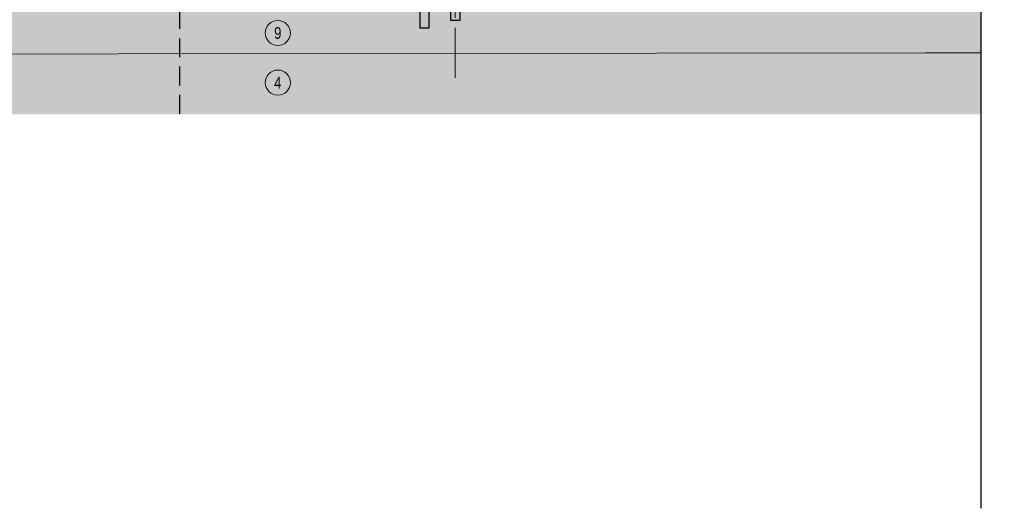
# Model space of a CAD drawing. Header units: millimetres. Extents: x 615418 to 955542, y 450519 to 646666.
# Tile 58 of 84: x 892725 to 955542, y 450519 to 481659. Entities that reach past the tile are written whole.
import ezdxf
from ezdxf.enums import TextEntityAlignment as Align

# ---------------------------------------------------------------- set-up
doc = ezdxf.new("R2010")
doc.units = ezdxf.units.MM
for name, pattern in [('CENTER', [50.8, 31.75, -6.35, 6.35, -6.35]), ('DASHED', [9, 6, -3]), ('осевая', [50.8, 31.75, -6.35, 6.35, -6.35])]:
    doc.linetypes.add(name, pattern=pattern)
for name, color, linetype in [('Bound', 7, 'Continuous'), ('Fill', 7, 'Continuous'), ('Геология', 7, 'Continuous')]:
    doc.layers.add(name, color=color, linetype=linetype)
doc.layers.add('Отдел_Оси', color=1, linetype='осевая', lineweight=15)
doc.styles.get("Standard").update_dxf_attribs({"font": 'arial.ttf'})

# ---------------------------------------------------------------- blocks, each defined once
blk = doc.blocks.new('круг9')
at = {"true_color": 0xffffff}
h = blk.add_hatch(color=7, dxfattribs=at)
edge = h.paths.add_edge_path()
edge.add_arc((0, 0), 0.8, 0, 360)
at = {"color": 7, "lineweight": 0}
blk.add_circle((0, 0), 0.8, dxfattribs=at)
at = {"color": 7, "lineweight": 0, "width": 0.8}
blk.add_text('9', height=0.75, dxfattribs=at).set_placement((0, 0), align=Align.MIDDLE_CENTER)
blk = doc.blocks.new('круг4')
at = {"true_color": 0xffffff}
h = blk.add_hatch(color=7, dxfattribs=at)
edge = h.paths.add_edge_path()
edge.add_arc((0, 0), 0.8, 0, 360)
at = {"color": 7, "lineweight": 0}
blk.add_circle((0, 0), 0.8, dxfattribs=at)
at = {"color": 7, "lineweight": 0, "width": 0.8}
blk.add_text('4', height=0.75, dxfattribs=at).set_placement((0, 0), align=Align.MIDDLE_CENTER)
blk = doc.blocks.new('r3 red-1')
at = {"layer": 'Fill', "lineweight": 13}
h = blk.add_hatch(dxfattribs=at)
h.set_pattern_fill('GR38', color=256, scale=1500, pattern_type=2)
h.set_pattern_definition([(45, (0, 2100), (0, 3150), [1484.925, -2969.85]), (45, (2100, 0), (0, 3150), [1484.925, -2969.85]), (45, (0, 0), (0, 3150), [2121.3, -2333.473]), (45, (1500, 1500), (0, 3150), [2333.4, -2121.373]), (45, (1050, 0), (0, 3150), [2969.85, -1484.923]), (45, (0, 1050), (0, 3150), [2969.85, -1484.923])])
h.paths.add_polyline_path([(187329, -17679), (183822, -17678), (120586, -17669), (109229, -17628), (110958, -17942), (114469, -18522), (117712, -18754), (183822, -19278), (187329, -19328)])
h.paths.add_polyline_path([(-61669, -18412), (-78178, -18412), (-118663, -18317), (-134595, -18317), (-134595, -21963), (-118663, -21963), (-78178, -22273), (-61669, -22274), (-11350, -22026), (0, -22223), (3500, -22225), (28448, -21831), (73583, -21609), (80763, -21610), (183822, -21485), (187329, -21477), (187329, -19328), (183822, -19278), (117712, -18754), (80763, -18802), (73583, -18811), (28448, -19552), (3500, -20120), (0, -20136), (-11350, -20143)])
h = blk.add_hatch(dxfattribs=at)
h.set_pattern_fill('GR29', color=256, scale=1500, pattern_type=2)
h.set_pattern_definition([(197.87055, (692.1, 696.6), (-2090.787921, -696.5901627), [8.1465, -22691.8873]), (197.87055, (347.1, 351.6), (-2090.787921, -696.5901627), [8.1465, -22691.8873]), (270, (339.4, 349.1), (696.9293, 4e-14), [8.146, -688.4443]), (270, (684.4, 694.1), (696.9293, 4e-14), [8.146, -688.4443]), (342.12945, (684.45, 685.95), (19514.0205961, -6269.3114633), [8.1465, -22691.8873]), (342.12945, (339.45, 340.95), (19514.0205961, -6269.3114633), [8.1465, -22691.8873]), (53.95936, (692.1, 683.4), (3484.646535, 4876.131138), [8.1465, -9468.1]), (53.95936, (347.1, 338.4), (3484.646535, 4876.131138), [8.1465, -9468.1]), (126.04064, (351.93, 345), (-2090.787921, 2786.36065), [8.146, -9468.1007]), (126.04064, (696.93, 690), (-2090.787921, 2786.36065), [8.146, -9468.1007])])
h.paths.add_polyline_path([(-7503, -24957), (-6503, -25398), (187329, -25398), (187329, -21477), (183822, -21485), (80763, -21610), (73583, -21609), (28448, -21831), (3500, -22225), (0, -22223), (-11350, -22026), (-61669, -22274), (-78178, -22273), (-118663, -21963), (-134595, -21963), (-134595, -25398), (-9503, -25398), (-8503, -25380)])
blk.add_lwpolyline([(187329, 29850), (187329, -124), (185829, -1124), (188829, -2124), (187329, -3124), (187329, -50513)])
at = {"layer": 'Bound', "lineweight": 13}
blk.add_lwpolyline([(187329, -21477), (183822, -21485), (80763, -21610), (73583, -21609), (28448, -21831), (3500, -22225), (0, -22223), (-11350, -22026), (-61669, -22274), (-78178, -22273), (-118663, -21963), (-134595, -21963)], dxfattribs=at)
at = {"layer": 'Fill', "xscale": 1000, "yscale": 1000, "zscale": 1000}
for name, p in [('круг9', (142479, -20219)), ('круг4', (142480, -23383))]:
    blk.add_blockref(name, p, dxfattribs=at)
blk = doc.blocks.new('пфз блцу')
at = {"layer": 'Fill'}
h = blk.add_hatch(color=4, dxfattribs=at)
h.dxf.hatch_style = 1
h.paths.add_polyline_path([(1791247, 1263972), (1790647, 1263972), (1790647, 1230222), (1791247, 1230222)])
h = blk.add_hatch(color=253, dxfattribs=at)
h.dxf.hatch_style = 1
h.paths.add_polyline_path([(1788625, 1263722), (1787425, 1263722), (1787425, 1263422), (1788025, 1263422), (1788325, 1263122), (1788625, 1263122)])
h.paths.add_polyline_path([(1790525, 1263722), (1789325, 1263722), (1789325, 1263122), (1789625, 1263122), (1789925, 1263422), (1790525, 1263422)])
h = blk.add_hatch(color=1, dxfattribs=at)
h.dxf.hatch_style = 1
h.paths.add_polyline_path([(1789275, 1263622), (1788675, 1263622), (1788675, 1230722), (1789275, 1230722)])
at = {"ltscale": 100}
for points in [[(1790647, 1263972), (1791247, 1263972), (1791247, 1230222), (1790647, 1230222)], [(1787425, 1263422), (1787425, 1263722), (1788625, 1263722), (1788625, 1263122), (1788325, 1263122), (1788025, 1263422)], [(1788675, 1263622), (1789275, 1263622), (1789275, 1230722), (1788675, 1230722)], [(1790525, 1263422), (1790525, 1263722), (1789325, 1263722), (1789325, 1263122), (1789625, 1263122), (1789925, 1263422)]]:
    blk.add_lwpolyline(points, close=True, dxfattribs=at)

msp = doc.modelspace()

# ---------------------------------------------------------------- linework, layer by layer
at = {"color": 6, "linetype": 'DASHED', "ltscale": 200}
msp.add_lwpolyline([(902921.9, 532668.4), (902921.9, 475634.7)], dxfattribs=at)
msp.add_lwpolyline([(954042.3, 530882.3), (954042.3, 500908), (952542.3, 499908), (955542.3, 498908), (954042.3, 497908), (954042.3, 450519)])
at = {"layer": 'Отдел_Оси', "color": 1, "linetype": 'CENTER', "ltscale": 100}
msp.add_lwpolyline([(920517, 477961.4), (920517, 532668.4)], dxfattribs=at)

# ---------------------------------------------------------------- block references
at = {"layer": 'Bound'}
msp.add_blockref('r3 red-1', (766712.9, 501032.4), dxfattribs=at)
at = {"layer": 'Геология', "color": 6, "xscale": -1}
msp.add_blockref('пфз блцу', (2709492.1, -749089.7), dxfattribs=at)

doc.saveas('drawing.dxf')
